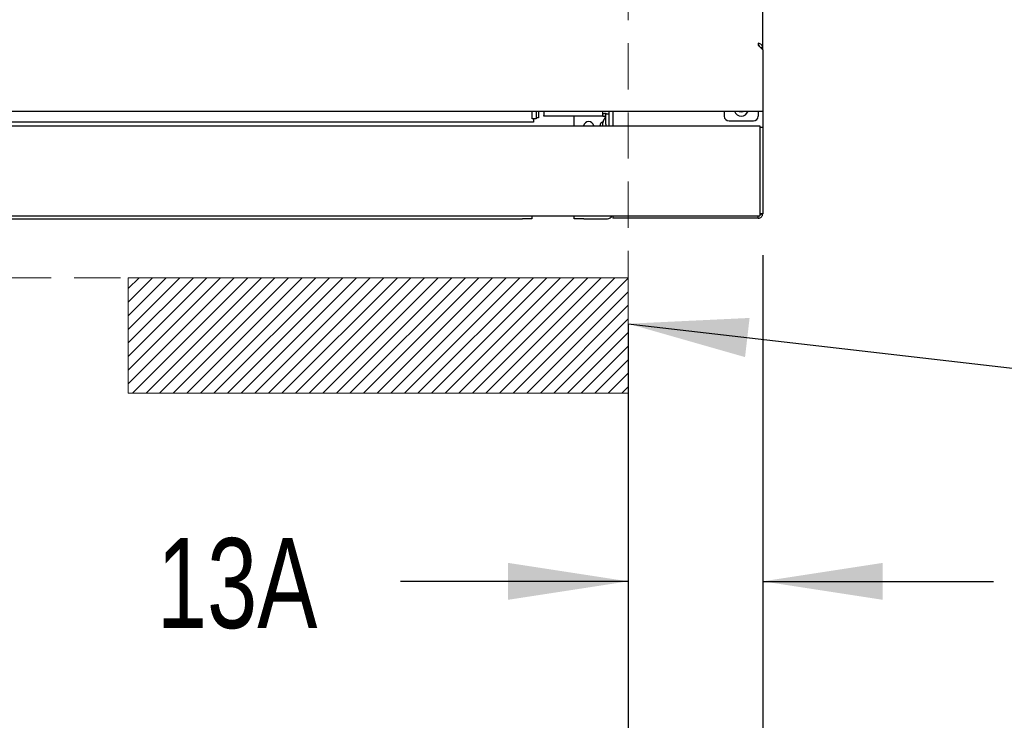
# Model space of a CAD drawing. Header units: inches. Extents: x 35 to 165, y 14 to 115.
# Tile 6 of 40: x 68 to 81, y 26 to 35. Entities that reach past the tile are written whole.
import ezdxf

# ---------------------------------------------------------------- set-up
doc = ezdxf.new("R2010")
doc.units = ezdxf.units.IN
doc.header["$LTSCALE"] = 12
doc.header["$MEASUREMENT"] = 0
doc.linetypes.add('HIDDEN', pattern=[0.075, 0.05, -0.025])
doc.layers.add('FORMAT', color=7, linetype='Continuous')
doc.styles.add('SLDTEXTSTYLE0', font='TXT', dxfattribs={"width": 0.75})
doc.dimstyles.new('SLDDIMSTYLE0', dxfattribs={"dimtxt": 1.17, "dimasz": 1.56, "dimexe": 0, "dimexo": 0.0625, "dimgap": 0.2925, "dimtad": 0, "dimtih": 1, "dimtoh": 1, "dimdec": 3, "dimrnd": 1e-09, "dimzin": 12, "dimdsep": 46, "dimlunit": 5, "dimtxsty": 'SLDTEXTSTYLE0', "dimsah": 1, "dimcen": 0.09, "dimadec": 0, "dimazin": 3, "dimtfac": 1, "dimtdec": 3, "dimtmove": 0, "dimatfit": 0, "dimfxl": 0, "dimfrac": 2, "dimtolj": 1, "dimtzin": 12, "dimarcsym": 0})
doc.dimstyles.new('SLDDIMSTYLE1', dxfattribs={"dimtxt": 1.17, "dimasz": 1.56, "dimexe": 0, "dimexo": 0.0625, "dimgap": 0.2925, "dimtad": 0, "dimtih": 1, "dimtoh": 1, "dimdec": 3, "dimrnd": 1e-09, "dimzin": 12, "dimdsep": 46, "dimlunit": 5, "dimtxsty": 'SLDTEXTSTYLE0', "dimsah": 1, "dimcen": 0.09, "dimadec": 0, "dimazin": 3, "dimtfac": 1, "dimtdec": 3, "dimtofl": 0, "dimtmove": 0, "dimatfit": 3, "dimfxl": 0, "dimfrac": 2, "dimtolj": 1, "dimtzin": 12, "dimarcsym": 0})
doc.dimstyles.new('SLDDIMSTYLE2', dxfattribs={"dimtxt": 0.18, "dimasz": 1.56, "dimexe": 0, "dimexo": 0.0625, "dimgap": 0, "dimtad": 0, "dimtih": 1, "dimtoh": 1, "dimdec": 0, "dimrnd": 1e-09, "dimzin": 0, "dimdsep": 46, "dimlunit": 5, "dimtxsty": 'Standard', "dimsah": 1, "dimcen": 0.09, "dimadec": 0, "dimazin": 0, "dimtfac": 1.56, "dimtdec": 0, "dimtofl": 0, "dimtmove": 0, "dimatfit": 3, "dimfxl": 0, "dimfrac": 2, "dimtolj": 1, "dimtzin": 0, "dimarcsym": 0})

# ---------------------------------------------------------------- blocks, each defined once
blk = doc.blocks.new('_D_1')
at = {"layer": 'FORMAT'}
for p, q in [((78.063, 32.241), (78.063, 26.498)), ((76.313, 29.847), (76.313, 26.498)), ((76.313, 27.998), (73.354, 27.998)), ((78.063, 27.998), (81.063, 27.998))]:
    blk.add_line(p, q, dxfattribs=at)
for points in [[(76.313, 27.998), (74.753, 28.238), (74.753, 27.758)], [(78.063, 27.998), (79.623, 27.758), (79.623, 28.238)]]:
    blk.add_solid(points, dxfattribs=at)
at = {"layer": 'FORMAT', "insert": (70.186, 28.56), "char_height": 1.17, "attachment_point": 1, "style": 'SLDTEXTSTYLE0'}
blk.add_mtext('13A', dxfattribs=at)
blk = doc.blocks.new('_D_2')
at = {"layer": 'FORMAT'}
for p, q in [((58.313, 31.347), (58.313, 23.048)), ((76.313, 31.347), (76.313, 23.048)), ((58.313, 24.548), (66.034, 24.548)), ((76.313, 24.548), (68.592, 24.548))]:
    blk.add_line(p, q, dxfattribs=at)
for points in [[(58.313, 24.548), (59.873, 24.308), (59.873, 24.788)], [(76.313, 24.548), (74.753, 24.788), (74.753, 24.308)]]:
    blk.add_solid(points, dxfattribs=at)
at = {"layer": 'FORMAT', "insert": (66.299, 25.11), "char_height": 1.17, "attachment_point": 1, "style": 'SLDTEXTSTYLE0'}
blk.add_mtext('5A', dxfattribs=at)
blk = doc.blocks.new('_D_3')
at = {"layer": 'FORMAT'}
for p, q in [((56.563, 32.241), (56.563, 19.049)), ((78.063, 32.241), (78.063, 19.049)), ((56.563, 20.549), (66.034, 20.549)), ((78.063, 20.549), (68.592, 20.549))]:
    blk.add_line(p, q, dxfattribs=at)
for points in [[(56.563, 20.549), (58.123, 20.309), (58.123, 20.789)], [(78.063, 20.549), (76.503, 20.789), (76.503, 20.309)]]:
    blk.add_solid(points, dxfattribs=at)
at = {"layer": 'FORMAT', "insert": (66.299, 21.111), "char_height": 1.17, "attachment_point": 1, "style": 'SLDTEXTSTYLE0'}
blk.add_mtext('2A', dxfattribs=at)

msp = doc.modelspace()

# ---------------------------------------------------------------- hatches: boundary and pattern name
at = {"layer": 'FORMAT'}
h = msp.add_hatch(dxfattribs=at)
h.set_pattern_fill('ANSI31', color=256, style=0)
h.paths.add_polyline_path([(76.3128, 30.4471), (76.3128, 31.9471), (69.8128, 31.9471), (69.8128, 30.4471)], flags=0)

# ---------------------------------------------------------------- linework, layer by layer
at = {"color": 7, "linetype": 'Continuous', "lineweight": 25}
for p, q in [((78.0628, 34.9403), (78.0628, 40.047)), ((78.0038, 34.9998), (78.0038, 34.9703)), ((78.0628, 34.9113), (78.0038, 34.9703)), ((78.0338, 34.9403), (78.0628, 34.9403)), ((78.0628, 34.9113), (78.0628, 34.9403)), ((78.0628, 34.9113), (78.0628, 34.1701)), ((78.0628, 34.1111), (56.5628, 34.1111)), ((75.0675, 34.013), (75.0675, 34.1111)), ((75.1175, 34.1111), (75.1175, 34.013)), ((75.1466, 34.1111), (75.1466, 34.0271)), ((75.2188, 34.1111), (75.2188, 34.0549)), ((75.2188, 34.0471), (75.2188, 34.0549)), ((75.9848, 34.0549), (75.9848, 34.1111)), ((75.9848, 34.0851), (76.0048, 34.0851)), ((75.9848, 34.0549), (75.9848, 34.0471)), ((76.0248, 34.0159), (76.0248, 34.0784)), ((76.0248, 34.0784), (76.0628, 34.0784)), ((76.0628, 34.1111), (76.0628, 33.9236)), ((76.1128, 34.1111), (76.1128, 33.9236)), ((77.5628, 34.1111), (77.5628, 34.0486)), ((78.0038, 34.1111), (78.0038, 34.0486)), ((78.0628, 34.1701), (78.0628, 34.1111)), ((78.0628, 34.1111), (78.0628, 33.9036)), ((56.6008, 33.9236), (78.0248, 33.9236)), ((75.0841, 33.9691), (59.5416, 33.9691)), ((75.1175, 34.013), (75.0675, 34.013)), ((75.0841, 34.013), (75.0841, 33.9691)), ((75.1466, 34.0271), (75.1175, 34.0271)), ((75.9848, 34.0471), (75.2188, 34.0471)), ((75.6128, 33.9236), (75.6128, 34.0471)), ((75.9548, 33.9533), (75.9469, 33.9236)), ((75.9818, 33.9576), (75.9818, 33.9236)), ((75.9848, 34.0471), (76.0048, 34.0471)), ((76.0248, 33.9458), (76.0248, 34.0159)), ((76.0248, 33.9458), (76.0248, 33.9236)), ((77.6253, 33.9861), (77.9413, 33.9861)), ((78.0248, 33.9236), (78.0248, 33.8656)), ((78.0248, 33.9036), (78.0628, 33.9036)), ((78.0248, 33.8656), (78.0248, 32.7916)), ((78.0628, 33.9036), (78.0628, 33.8411)), ((78.0628, 33.8411), (78.0628, 32.8411)), ((78.0248, 32.7916), (78.0248, 32.7516)), ((78.0628, 32.7786), (78.0248, 32.7786)), ((78.0628, 32.8411), (78.0628, 32.7786)), ((56.6008, 32.7516), (78.0248, 32.7516)), ((59.6878, 32.7141), (74.9378, 32.7141)), ((75.0628, 32.7141), (74.9378, 32.7141)), ((75.0628, 32.7516), (75.0628, 32.7141)), ((75.6128, 32.7141), (75.6128, 32.7516)), ((75.7378, 32.7141), (75.6128, 32.7141)), ((75.7378, 32.7141), (76.0428, 32.7141)), ((76.1128, 32.7516), (76.1128, 32.7221)), ((78.0048, 32.7221), (76.1128, 32.7221)), ((78.0048, 32.7221), (78.0048, 32.752))]:
    msp.add_line(p, q, dxfattribs=at)
at = {"color": 7, "linetype": 'Continuous', "lineweight": 25, "flags": 128}
msp.add_lwpolyline([(77.7561, 34.1111), (77.7816, 34.1061), (77.8071, 34.1111)], dxfattribs=at)
at = {"color": 7, "linetype": 'Continuous', "lineweight": 25}
for centre, radius, start, end in [((76.0048, 34.0271), 0.058, 62.08226, 90), ((77.7833, 34.1424), 0.0938, 199.47122, 340.52878), ((75.8003, 33.9101), 0.0675, 11.53696, 168.46304), ((76.0048, 34.0271), 0.02, 0, 90), ((77.6253, 34.0486), 0.0625, 180, 270), ((77.9413, 34.0486), 0.0625, 270, 0), ((76.0428, 32.7841), 0.07, 270, 332.63776)]:
    msp.add_arc(centre, radius, start, end, dxfattribs=at)
for points, knots in [([(78.0628, 34.9403), (78.062, 34.9467), (78.0602, 34.9594), (78.0465, 34.9767), (78.027, 34.991), (78.0116, 34.9969), (78.0038, 34.9998)], [0, 0, 0, 0, 0.2499959, 0.4999988, 0.7500004, 1, 1, 1, 1]), ([(78.0222, 34.952), (78.021, 34.9555), (78.0184, 34.9627), (78.0117, 34.9724), (78.0065, 34.9777), (78.0038, 34.9803)], [0, 0, 0, 0, 0.3264759, 0.6632473, 1, 1, 1, 1]), ([(75.9948, 33.9661), (75.9925, 33.9674), (75.9874, 33.9702), (75.9782, 33.9698), (75.9698, 33.9676), (75.9628, 33.9638), (75.9574, 33.9593), (75.9557, 33.9552), (75.9548, 33.9533)], [0, 0, 0, 0, 0.1708786, 0.3620688, 0.5649128, 0.7213142, 0.866808, 1, 1, 1, 1]), ([(76.0248, 34.0401), (76.0127, 34.0267), (75.9911, 34.0028), (75.9847, 33.9714), (75.9818, 33.9576)], [0, 0, 0, 0, 0.5600696, 1, 1, 1, 1]), ([(78.0048, 32.7221), (78.0124, 32.723), (78.0276, 32.7247), (78.0468, 32.7382), (78.0602, 32.7573), (78.062, 32.7725), (78.0628, 32.7801)], [0, 0, 0, 0, 0.2499992, 0.5, 0.7500008, 1, 1, 1, 1]), ([(78.0628, 32.7801), (78.062, 32.7788), (78.0603, 32.776), (78.0467, 32.7719), (78.032, 32.7687), (78.0219, 32.7668), (78.0192, 32.7663)], [0, 0, 0, 0, 0.2982864, 0.5965748, 0.8948576, 1, 1, 1, 1])]:
    msp.add_open_spline(points, degree=3, knots=knots, dxfattribs=at)
at = {"layer": 'FORMAT', "linetype": 'HIDDEN', "lineweight": 18}
for p in [(76.3128, 42.1971), (58.3128, 31.9471)]:
    msp.add_line(p, (76.3128, 31.9471), dxfattribs=at)
at = {"layer": 'FORMAT', "lineweight": 18}
for p, q in [((69.8128, 31.9471), (76.3128, 31.9471)), ((69.8128, 31.9471), (69.8128, 30.4471)), ((76.3128, 31.9471), (76.3128, 30.4471)), ((69.8128, 30.4471), (76.3128, 30.4471))]:
    msp.add_line(p, q, dxfattribs=at)

# ---------------------------------------------------------------- dimensions: what is measured, and where the dimension line sits
at = {"layer": 'FORMAT'}
for base, p1, p2, text, dimstyle, picture, middle in [((78.0628, 20.5488), (56.5628, 32.8411), (78.0628, 32.8411), '2A', 'SLDDIMSTYLE1', '_D_3', (67.3128, 20.5488)), ((78.0628, 27.9978), (76.3128, 30.4471), (78.0628, 32.8411), '13A', 'SLDDIMSTYLE0', '_D_1', (71.6376, 27.9978)), ((76.3128, 24.548), (58.3128, 31.9471), (76.3128, 31.9471), '5A', 'SLDDIMSTYLE1', '_D_2', (67.3128, 24.548))]:
    dim = msp.add_linear_dim(base=base, p1=p1, p2=p2, text=text, dimstyle=dimstyle, dxfattribs=at)
    dim.commit()
    dim.dimension.update_dxf_attribs({"geometry": picture, "text_midpoint": middle, "dimtype": 160})

# ---------------------------------------------------------------- leaders
msp.add_leader([(76.3128, 31.3489), (82.933, 30.5803), (84.433, 30.5803)], dimstyle='SLDDIMSTYLE2', dxfattribs=at)

doc.saveas('drawing.dxf')
